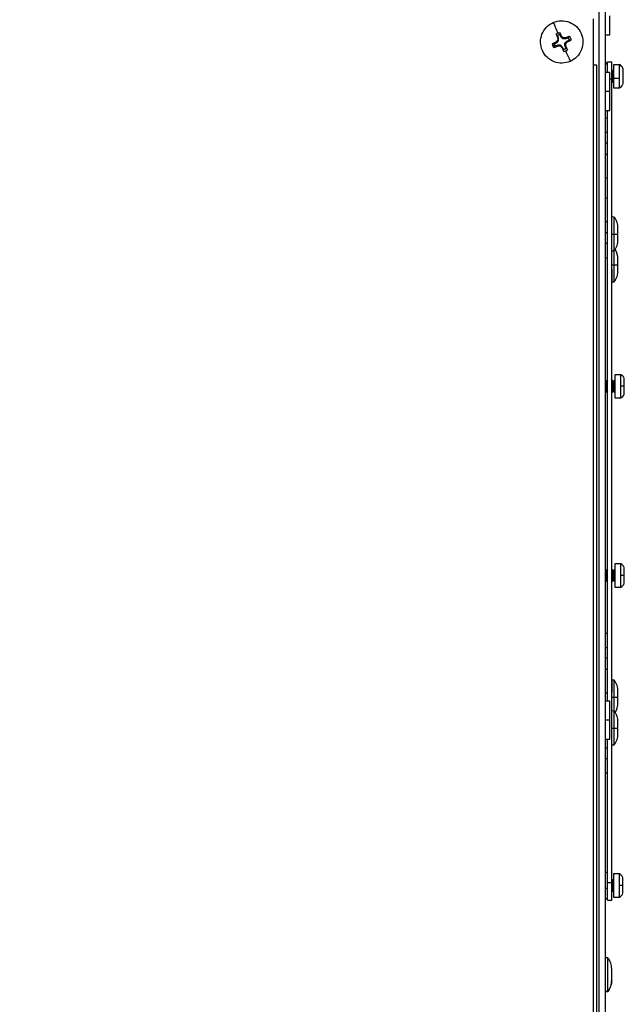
# Model space of a CAD drawing. Header units: millimetres. Extents: x 0 to 3353, y 0 to 2591.
# Tile 13 of 32: x 1357 to 1565, y 1545 to 1883. Entities that reach past the tile are written whole.
import ezdxf

# ---------------------------------------------------------------- set-up
doc = ezdxf.new("R2010")
doc.units = ezdxf.units.MM
doc.header["$LTSCALE"] = 12
doc.layers.add('DIMENSIONS', color=140, linetype='Continuous', lineweight=25)
doc.styles.add('SLDTEXTSTYLE0', font='TXT', dxfattribs={"width": 0.7})
doc.dimstyles.new('SLDDIMSTYLE2', dxfattribs={"dimtxt": 25.896094, "dimasz": 39.624, "dimexe": 0, "dimexo": 0.0625, "dimgap": 6.474023, "dimtad": 0, "dimtih": 1, "dimtoh": 1, "dimdec": 1, "dimrnd": 1e-09, "dimzin": 12, "dimdsep": 46, "dimtxsty": 'SLDTEXTSTYLE0', "dimsah": 1, "dimcen": 0.09, "dimadec": 0, "dimazin": 3, "dimtfac": 1, "dimtdec": 1, "dimtofl": 0, "dimtmove": 0, "dimatfit": 3, "dimfxl": 0, "dimfrac": 2, "dimtolj": 1, "dimtzin": 12, "dimarcsym": 0})

# ---------------------------------------------------------------- blocks, each defined once
blk = doc.blocks.new('_D_21')
at = {"layer": 'DIMENSIONS'}
for p, q in [((1149.65, 1893.09), (1149.65, 2059.05)), ((1558.43, 1911.79), (1558.43, 2059.05)), ((1149.65, 2020.95), (1268.61, 2020.95)), ((1303.7, 2020.95), (1295, 2020.95)), ((1295, 2020.95), (1295, 1979.79)), ((1402.19, 2020.95), (1410.89, 2020.95)), ((1410.89, 2020.95), (1410.89, 1979.79)), ((1558.43, 2020.95), (1437.28, 2020.95)), ((1295, 1979.79), (1303.7, 1979.79)), ((1410.89, 1979.79), (1402.19, 1979.79))]:
    blk.add_line(p, q, dxfattribs=at)
for points in [[(1149.65, 2020.95), (1189.27, 2014.85), (1189.27, 2027.05)], [(1558.43, 2020.95), (1518.8, 2027.05), (1518.8, 2014.85)]]:
    blk.add_solid(points, dxfattribs=at)
at = {"layer": 'DIMENSIONS', "char_height": 25.4, "attachment_point": 1, "style": 'SLDTEXTSTYLE0'}
for s, insert in [('408.8', (1303.7, 2059.49)), ('16.09', (1303.7, 2012.53))]:
    blk.add_mtext(s, dxfattribs=dict(at, insert=insert))

msp = doc.modelspace()

# ---------------------------------------------------------------- linework, layer by layer
for p, q in [((1556.22, 1896.51), (1556.22, 448.8)), ((1558.43, 448.8), (1558.43, 1896.55)), ((1554.23, 1883.8), (1554.23, 1867.8)), ((1541.96, 1877.99), (1541.48, 1878.51)), ((1542.32, 1877.17), (1541.96, 1877.99)), ((1542.75, 1879.07), (1542.81, 1878.36)), ((1543.17, 1877.54), (1542.81, 1878.36)), ((1543.17, 1877.54), (1543.4, 1877.7)), ((1543.85, 1876.89), (1543.17, 1877.54)), ((1545.61, 1877.27), (1544.79, 1876.91)), ((1545.61, 1877.27), (1546.13, 1877.76)), ((1558.43, 1878.3), (1559.93, 1878.3)), ((1540.16, 1875.13), (1540.87, 1875.19)), ((1540.37, 1874.46), (1541.02, 1874.75)), ((1541.24, 1874.34), (1540.72, 1873.85)), ((1540.87, 1875.19), (1541.69, 1875.55)), ((1542.07, 1874.7), (1541.24, 1874.34)), ((1541.69, 1875.55), (1541.53, 1875.77)), ((1541.69, 1875.55), (1542.34, 1876.23)), ((1542.32, 1877.17), (1542.05, 1877.11)), ((1542.34, 1876.23), (1542.06, 1876.34)), ((1543, 1874.72), (1542.07, 1874.7)), ((1542.07, 1874.7), (1542.12, 1874.43)), ((1542.34, 1876.23), (1542.32, 1877.17)), ((1543, 1874.72), (1542.9, 1874.44)), ((1543.68, 1874.07), (1543, 1874.72)), ((1543.68, 1874.07), (1543.46, 1873.91)), ((1544.04, 1873.25), (1543.68, 1874.07)), ((1543.85, 1876.89), (1543.96, 1877.17)), ((1544.79, 1876.91), (1543.85, 1876.89)), ((1544.52, 1875.38), (1545.17, 1876.06)), ((1544.54, 1874.44), (1544.52, 1875.38)), ((1544.52, 1875.38), (1544.79, 1875.27)), ((1544.54, 1874.44), (1544.8, 1874.5)), ((1544.9, 1873.62), (1544.54, 1874.44)), ((1544.79, 1876.91), (1544.73, 1877.18)), ((1545.17, 1876.06), (1545.99, 1876.42)), ((1545.17, 1876.06), (1545.32, 1875.84)), ((1546.7, 1876.48), (1545.99, 1876.42)), ((1544.1, 1872.54), (1544.04, 1873.25)), ((1544.9, 1873.62), (1545.38, 1873.1)), ((1554.23, 1867.8), (1554.23, 1421.8)), ((1555.43, 1421.8), (1555.43, 1867.8)), ((1559.18, 1868.5), (1558.43, 1868.5)), ((1559.18, 1868.16), (1558.43, 1868.16)), ((1559.18, 1869), (1560.6, 1869)), ((1563.26, 1868), (1561.16, 1868)), ((1563.26, 1867.92), (1563.26, 1867.92)), ((1559.93, 1865.3), (1558.43, 1865.3)), ((1560.71, 1865.54), (1560.62, 1865.54)), ((1560.71, 1865.54), (1560.62, 1865.54)), ((1560.97, 1865.99), (1560.71, 1865.54)), ((1560.97, 1865.99), (1560.71, 1865.54)), ((1561.16, 1865.99), (1560.97, 1865.99)), ((1561.16, 1865.99), (1560.97, 1865.99)), ((1564.46, 1866.61), (1564.46, 1861.38)), ((1560.6, 1863), (1559.93, 1863)), ((1560.6, 1587), (1560.6, 1863)), ((1560.6, 1862.42), (1560.62, 1862.45)), ((1560.71, 1863.69), (1560.62, 1863.69)), ((1560.62, 1862.45), (1560.71, 1862.45)), ((1560.62, 1862.45), (1560.71, 1862.45)), ((1560.97, 1863.6), (1560.71, 1863.69)), ((1560.71, 1862.45), (1560.97, 1862.01)), ((1561.16, 1863.6), (1560.97, 1863.6)), ((1560.97, 1862.01), (1561.16, 1862.01)), ((1560.97, 1862.01), (1561.16, 1862.01)), ((1563.26, 1863.2), (1561.16, 1863.2)), ((1559.93, 1858.8), (1558.43, 1858.8)), ((1561.16, 1860), (1563.26, 1860)), ((1558.43, 1852.3), (1559.93, 1852.3)), ((1559.18, 1649.3), (1559.18, 1852.3)), ((1558.43, 1849.68), (1559.18, 1849.68)), ((1559.18, 1844.68), (1558.43, 1844.68)), ((1558.43, 1841.18), (1559.18, 1841.18)), ((1559.18, 1837.18), (1558.43, 1837.18)), ((1558.43, 1829.18), (1559.18, 1829.18)), ((1559.18, 1822.18), (1558.43, 1822.18)), ((1558.43, 1814.18), (1559.18, 1814.18)), ((1559.18, 1810.18), (1558.43, 1810.18)), ((1558.43, 1806.68), (1559.18, 1806.68)), ((1558.43, 1801.68), (1559.18, 1801.68)), ((1558.62, 1759.49), (1558.43, 1759.15)), ((1558.72, 1759.49), (1558.62, 1759.49)), ((1558.98, 1759.04), (1558.72, 1759.49)), ((1559.07, 1759.04), (1558.98, 1759.04)), ((1559.18, 1759.24), (1559.07, 1759.04)), ((1560.72, 1759.49), (1560.6, 1759.28)), ((1560.82, 1759.49), (1560.72, 1759.49)), ((1561.08, 1759.04), (1560.82, 1759.49)), ((1561.17, 1759.04), (1561.08, 1759.04)), ((1561.42, 1759.49), (1561.17, 1759.04)), ((1561.62, 1759.49), (1561.42, 1759.49)), ((1563.72, 1761.5), (1561.62, 1761.5)), ((1558.43, 1755.85), (1558.62, 1755.51)), ((1558.62, 1755.51), (1558.72, 1755.51)), ((1558.72, 1755.51), (1558.98, 1755.95)), ((1558.98, 1755.95), (1559.07, 1755.95)), ((1559.07, 1755.95), (1559.18, 1755.76)), ((1560.6, 1755.72), (1560.72, 1755.51)), ((1560.72, 1755.51), (1560.82, 1755.51)), ((1560.82, 1755.51), (1561.08, 1755.95)), ((1561.08, 1755.95), (1561.17, 1755.95)), ((1561.17, 1755.95), (1561.42, 1755.51)), ((1561.42, 1755.51), (1561.62, 1755.51)), ((1561.62, 1753.5), (1563.72, 1753.5)), ((1563.72, 1696.5), (1561.62, 1696.5)), ((1558.62, 1694.49), (1558.43, 1694.15)), ((1558.72, 1694.49), (1558.62, 1694.49)), ((1558.98, 1694.04), (1558.72, 1694.49)), ((1559.07, 1694.04), (1558.98, 1694.04)), ((1559.18, 1694.24), (1559.07, 1694.04)), ((1560.72, 1694.49), (1560.6, 1694.28)), ((1560.82, 1694.49), (1560.72, 1694.49)), ((1561.08, 1694.04), (1560.82, 1694.49)), ((1561.17, 1694.04), (1561.08, 1694.04)), ((1561.42, 1694.49), (1561.17, 1694.04)), ((1561.62, 1694.49), (1561.42, 1694.49)), ((1558.43, 1690.85), (1558.62, 1690.51)), ((1558.62, 1690.51), (1558.72, 1690.51)), ((1558.72, 1690.51), (1558.98, 1690.95)), ((1558.98, 1690.95), (1559.07, 1690.95)), ((1559.07, 1690.95), (1559.18, 1690.76)), ((1560.6, 1690.72), (1560.72, 1690.51)), ((1560.72, 1690.51), (1560.82, 1690.51)), ((1560.82, 1690.51), (1561.08, 1690.95)), ((1561.08, 1690.95), (1561.17, 1690.95)), ((1561.17, 1690.95), (1561.42, 1690.51)), ((1561.42, 1690.51), (1561.62, 1690.51)), ((1561.62, 1688.5), (1563.72, 1688.5)), ((1558.43, 1672.68), (1559.18, 1672.68)), ((1559.18, 1667.68), (1558.43, 1667.68)), ((1558.43, 1664.18), (1559.18, 1664.18)), ((1559.18, 1660.18), (1558.43, 1660.18)), ((1558.43, 1652.18), (1559.18, 1652.18)), ((1559.93, 1649.3), (1558.43, 1649.3)), ((1559.93, 1642.8), (1558.43, 1642.8)), ((1558.43, 1636.3), (1559.93, 1636.3)), ((1559.18, 1587), (1559.18, 1636.3)), ((1559.18, 1633.18), (1558.43, 1633.18)), ((1558.43, 1629.68), (1559.18, 1629.68)), ((1558.43, 1624.68), (1559.18, 1624.68)), ((1559.18, 1590.5), (1558.43, 1590.5)), ((1563.26, 1590), (1561.16, 1590)), ((1559.18, 1587), (1560.6, 1587)), ((1560.62, 1587.54), (1560.6, 1587.58)), ((1560.71, 1587.54), (1560.62, 1587.54)), ((1560.97, 1587.99), (1560.71, 1587.54)), ((1561.16, 1587.99), (1560.97, 1587.99)), ((1559.18, 1584.99), (1558.43, 1584.99)), ((1560.62, 1584.45), (1560.71, 1584.45)), ((1560.71, 1584.45), (1560.97, 1584.01)), ((1560.97, 1584.01), (1561.16, 1584.01)), ((1558.43, 1581.5), (1559.18, 1581.5)), ((1559.18, 1581), (1560.6, 1581)), ((1561.16, 1582), (1563.26, 1582)), ((1559.27, 1549.69), (1559.27, 1549.64))]:
    msp.add_line(p, q)
for centre, radius, start, end in [((1562.38, 1866), 2.19, 17.7595, 66.215), ((1562.38, 1862), 2.19, 293.785, 342.2405), ((1561.02, 1813.03), 2.66, 80.9153, 99.0847), ((1556.4, 1811.79), 6.35, 0, 37.4717), ((1556.4, 1807.91), 6.35, 322.5283, 0), ((1561.02, 1806.68), 2.66, 260.9153, 279.0847), ((1556.4, 1801.18), 6.35, 0, 31.9982), ((1556.4, 1797.31), 6.35, 322.5283, 0), ((1561.02, 1796.07), 2.66, 260.9153, 279.0847), ((1562.83, 1759.5), 2.19, 17.7595, 66.215), ((1562.83, 1755.5), 2.19, 293.785, 342.2405), ((1562.83, 1694.5), 2.19, 17.7595, 66.215), ((1562.83, 1690.5), 2.19, 293.785, 342.2405), ((1561.02, 1653.93), 2.66, 80.9153, 99.0846), ((1556.4, 1652.69), 6.35, 0, 37.4717), ((1556.4, 1648.81), 6.35, 328.0018, 0), ((1561.02, 1643.32), 2.66, 80.9153, 99.0847), ((1556.4, 1642.08), 6.35, 0, 37.4717), ((1556.4, 1638.21), 6.35, 322.5283, 0), ((1561.02, 1636.97), 2.66, 260.9153, 279.0847), ((1562.38, 1588), 2.19, 17.7595, 66.215), ((1562.38, 1584), 2.19, 293.785, 342.2405), ((1558.85, 1558.56), 2.66, 80.9153, 99.0847), ((1554.23, 1557.33), 6.35, 0, 37.4717), ((1554.23, 1553.45), 6.35, 322.5283, 0), ((1558.85, 1552.21), 2.66, 260.9153, 279.0847)]:
    msp.add_arc(centre, radius, start, end)
for points, knots in [([(1559.93, 1878.3), (1559.93, 1878.3), (1559.93, 1878.47), (1559.93, 1879.13), (1559.93, 1879.61), (1559.93, 1880.81), (1559.93, 1881.53), (1559.93, 1883.1), (1559.93, 1883.95), (1559.93, 1884.8)], [0, 0, 0, 0, 0.25, 0.25, 0.5, 0.5, 0.75, 0.75, 1, 1, 1, 1]), ([(1546.35, 1869.14), (1545.48, 1868.76), (1544.54, 1868.55), (1542.63, 1868.51), (1541.68, 1868.68), (1539.9, 1869.37), (1539.08, 1869.89), (1537.71, 1871.21), (1537.15, 1872.01), (1536.38, 1873.75), (1536.17, 1874.7), (1536.13, 1876.6), (1536.3, 1877.56), (1536.99, 1879.33), (1537.52, 1880.15), (1538.83, 1881.53), (1539.63, 1882.08), (1540.5, 1882.46)], [0, 0, 0, 0, 0.125, 0.125, 0.25, 0.25, 0.375, 0.375, 0.5, 0.5, 0.625, 0.625, 0.75, 0.75, 0.875, 0.875, 1, 1, 1, 1]), ([(1540.5, 1882.46), (1541.37, 1882.85), (1542.32, 1883.06), (1544.22, 1883.1), (1545.18, 1882.93), (1546.95, 1882.24), (1547.77, 1881.72), (1549.15, 1880.4), (1549.7, 1879.6), (1550.47, 1877.86), (1550.68, 1876.91), (1550.72, 1875.01), (1550.55, 1874.05), (1549.86, 1872.28), (1549.34, 1871.46), (1548.02, 1870.08), (1547.23, 1869.53), (1546.35, 1869.14)], [0, 0, 0, 0, 0.125, 0.125, 0.25, 0.25, 0.375, 0.375, 0.5, 0.5, 0.625, 0.625, 0.75, 0.75, 0.875, 0.875, 1, 1, 1, 1]), ([(1540.5, 1882.46), (1540.7, 1882), (1540.95, 1881.45), (1541.48, 1880.23), (1541.78, 1879.56), (1542.09, 1878.86)], [0, 0, 0, 0, 0.5, 0.5, 1, 1, 1, 1]), ([(1541.48, 1878.51), (1541.51, 1878.42), (1541.59, 1878.24), (1541.7, 1877.96), (1541.82, 1877.68), (1541.93, 1877.39), (1542.01, 1877.2), (1542.05, 1877.11)], [0, 0, 0, 0, 0.2002236, 0.4001119, 0.5998881, 0.7997764, 1, 1, 1, 1]), ([(1542.81, 1878.36), (1542.76, 1878.35), (1542.66, 1878.32), (1542.51, 1878.27), (1542.37, 1878.22), (1542.23, 1878.15), (1542.09, 1878.07), (1542, 1878.02), (1541.96, 1877.99)], [0, 0, 0, 0, 0.167657, 0.334127, 0.5, 0.665873, 0.832343, 1, 1, 1, 1]), ([(1543.4, 1877.7), (1543.35, 1877.79), (1543.27, 1877.98), (1543.14, 1878.26), (1543.01, 1878.53), (1542.88, 1878.8), (1542.8, 1878.98), (1542.75, 1879.07)], [0, 0, 0, 0, 0.200224, 0.400112, 0.599888, 0.799776, 1, 1, 1, 1]), ([(1546.13, 1877.76), (1546.04, 1877.72), (1545.86, 1877.64), (1545.58, 1877.53), (1545.3, 1877.42), (1545.02, 1877.3), (1544.83, 1877.22), (1544.73, 1877.18)], [0, 0, 0, 0, 0.2002236, 0.4001119, 0.5998882, 0.7997764, 1, 1, 1, 1]), ([(1545.99, 1876.42), (1545.97, 1876.47), (1545.95, 1876.57), (1545.9, 1876.72), (1545.84, 1876.86), (1545.77, 1877.01), (1545.7, 1877.14), (1545.64, 1877.23), (1545.61, 1877.27)], [0, 0, 0, 0, 0.167657, 0.334127, 0.5, 0.665873, 0.832343, 1, 1, 1, 1]), ([(1541.53, 1875.77), (1541.44, 1875.73), (1541.25, 1875.64), (1540.98, 1875.51), (1540.7, 1875.39), (1540.43, 1875.26), (1540.25, 1875.17), (1540.16, 1875.13)], [0, 0, 0, 0, 0.200224, 0.400112, 0.599888, 0.799776, 1, 1, 1, 1]), ([(1540.72, 1873.85), (1540.81, 1873.89), (1541, 1873.96), (1541.27, 1874.08), (1541.56, 1874.19), (1541.84, 1874.31), (1542.03, 1874.39), (1542.12, 1874.43)], [0, 0, 0, 0, 0.200224, 0.400112, 0.599888, 0.799776, 1, 1, 1, 1]), ([(1540.87, 1875.19), (1540.88, 1875.14), (1540.91, 1875.04), (1540.96, 1874.89), (1541, 1874.79), (1541.02, 1874.75)], [0, 0, 0, 0, 0.33353, 0.66647, 1, 1, 1, 1]), ([(1541.02, 1874.75), (1541.04, 1874.7), (1541.08, 1874.6), (1541.16, 1874.47), (1541.22, 1874.38), (1541.24, 1874.34)], [0, 0, 0, 0, 0.33353, 0.66647, 1, 1, 1, 1]), ([(1543.46, 1873.91), (1543.5, 1873.82), (1543.59, 1873.63), (1543.72, 1873.35), (1543.85, 1873.08), (1543.98, 1872.81), (1544.06, 1872.63), (1544.1, 1872.54)], [0, 0, 0, 0, 0.200224, 0.400112, 0.599888, 0.799776, 1, 1, 1, 1]), ([(1545.38, 1873.1), (1545.34, 1873.19), (1545.27, 1873.37), (1545.15, 1873.65), (1545.04, 1873.93), (1544.92, 1874.22), (1544.84, 1874.41), (1544.8, 1874.5)], [0, 0, 0, 0, 0.200224, 0.400112, 0.599888, 0.799776, 1, 1, 1, 1]), ([(1545.32, 1875.84), (1545.42, 1875.88), (1545.6, 1875.97), (1545.88, 1876.09), (1546.16, 1876.22), (1546.43, 1876.35), (1546.61, 1876.44), (1546.7, 1876.48)], [0, 0, 0, 0, 0.200224, 0.400112, 0.599888, 0.799776, 1, 1, 1, 1]), ([(1544.04, 1873.25), (1544.09, 1873.26), (1544.19, 1873.28), (1544.34, 1873.33), (1544.49, 1873.39), (1544.63, 1873.46), (1544.77, 1873.54), (1544.85, 1873.59), (1544.9, 1873.62)], [0, 0, 0, 0, 0.167657, 0.334127, 0.5, 0.665873, 0.832343, 1, 1, 1, 1]), ([(1544.77, 1872.75), (1545.08, 1872.05), (1545.37, 1871.38), (1545.91, 1870.16), (1546.15, 1869.61), (1546.35, 1869.14)], [0, 0, 0, 0, 0.5, 0.5, 1, 1, 1, 1]), ([(1555.43, 1867.8), (1555.43, 1867.8), (1555.4, 1867.8), (1555.28, 1867.8), (1555.19, 1867.8), (1554.97, 1867.8), (1554.84, 1867.8), (1554.55, 1867.8), (1554.39, 1867.8), (1554.23, 1867.8)], [0, 0, 0, 0, 0.25, 0.25, 0.5, 0.5, 0.75, 0.75, 1, 1, 1, 1]), ([(1559.18, 1865.3), (1559.18, 1865.99), (1559.18, 1867.36), (1559.18, 1868.72), (1559.18, 1868.91), (1559.18, 1869)], [0, 0, 0, 0, 0.3321059, 0.6660529, 1, 1, 1, 1]), ([(1560.6, 1863), (1560.6, 1863.78), (1560.6, 1864.57), (1560.6, 1866.02), (1560.6, 1866.69), (1560.6, 1867.8), (1560.6, 1868.24), (1560.6, 1868.84), (1560.6, 1869), (1560.6, 1869)], [0, 0, 0, 0, 0.25, 0.25, 0.5, 0.5, 0.75, 0.75, 1, 1, 1, 1]), ([(1561.16, 1867.92), (1561.16, 1867.94), (1561.16, 1867.98), (1561.16, 1867.38), (1561.16, 1866.27), (1561.16, 1864.78), (1561.16, 1863.73), (1561.16, 1863.2)], [0, 0, 0, 0, 0.112877, 0.334658, 0.556438, 0.778219, 1, 1, 1, 1]), ([(1563.26, 1863.2), (1563.26, 1863.72), (1563.26, 1864.25), (1563.26, 1865.28), (1563.26, 1865.77), (1563.26, 1866.64), (1563.26, 1867.02), (1563.26, 1867.61), (1563.26, 1867.81), (1563.26, 1867.92)], [0, 0, 0, 0, 0.25, 0.25, 0.5, 0.5, 0.75, 0.75, 1, 1, 1, 1]), ([(1563.26, 1867.92), (1563.54, 1867.8), (1563.8, 1867.62), (1564.21, 1867.17), (1564.36, 1866.9), (1564.46, 1866.61)], [0, 0, 0, 0, 0.5, 0.5, 1, 1, 1, 1]), ([(1559.93, 1858.8), (1559.93, 1859.66), (1559.93, 1860.51), (1559.93, 1862.08), (1559.93, 1862.8), (1559.93, 1864), (1559.93, 1864.48), (1559.93, 1865.14), (1559.93, 1865.3), (1559.93, 1865.3)], [0, 0, 0, 0, 0.25, 0.25, 0.5, 0.5, 0.75, 0.75, 1, 1, 1, 1]), ([(1560.62, 1865.51), (1560.62, 1865.52), (1560.62, 1865.54), (1560.62, 1865.31), (1560.62, 1864.88), (1560.62, 1864.3), (1560.62, 1863.89), (1560.62, 1863.69)], [0, 0, 0, 0, 0.112877, 0.334658, 0.556438, 0.778219, 1, 1, 1, 1]), ([(1560.71, 1865.51), (1560.71, 1865.52), (1560.71, 1865.54), (1560.71, 1865.31), (1560.71, 1864.88), (1560.71, 1864.3), (1560.71, 1863.89), (1560.71, 1863.69)], [0, 0, 0, 0, 0.112877, 0.334658, 0.556438, 0.778219, 1, 1, 1, 1]), ([(1560.97, 1865.95), (1560.97, 1865.96), (1560.97, 1865.98), (1560.97, 1865.68), (1560.97, 1865.13), (1560.97, 1864.39), (1560.97, 1863.86), (1560.97, 1863.6)], [0, 0, 0, 0, 0.112877, 0.334658, 0.556438, 0.778219, 1, 1, 1, 1]), ([(1560.62, 1863.69), (1560.62, 1863.5), (1560.62, 1863.11), (1560.62, 1862.68), (1560.62, 1862.46), (1560.62, 1862.48), (1560.62, 1862.48)], [0, 0, 0, 0, 0.286447, 0.572895, 0.859342, 1, 1, 1, 1]), ([(1560.71, 1863.69), (1560.71, 1863.5), (1560.71, 1863.11), (1560.71, 1862.68), (1560.71, 1862.46), (1560.71, 1862.48), (1560.71, 1862.48)], [0, 0, 0, 0, 0.286447, 0.572895, 0.859342, 1, 1, 1, 1]), ([(1560.97, 1863.6), (1560.97, 1863.35), (1560.97, 1862.85), (1560.97, 1862.3), (1560.97, 1862.01), (1560.97, 1862.04), (1560.97, 1862.04)], [0, 0, 0, 0, 0.286447, 0.572895, 0.859342, 1, 1, 1, 1]), ([(1561.16, 1863.2), (1561.16, 1862.7), (1561.16, 1861.7), (1561.16, 1860.6), (1561.16, 1860.01), (1561.16, 1860.06), (1561.16, 1860.07)], [0, 0, 0, 0, 0.286447, 0.572895, 0.859342, 1, 1, 1, 1]), ([(1563.26, 1860.07), (1563.26, 1860.06), (1563.26, 1860.01), (1563.26, 1860.6), (1563.26, 1861.7), (1563.26, 1862.7), (1563.26, 1863.2)], [0, 0, 0, 0, 0.140658, 0.427105, 0.713553, 1, 1, 1, 1]), ([(1559.93, 1852.3), (1559.93, 1852.3), (1559.93, 1852.47), (1559.93, 1853.13), (1559.93, 1853.61), (1559.93, 1854.81), (1559.93, 1855.53), (1559.93, 1857.1), (1559.93, 1857.95), (1559.93, 1858.8)], [0, 0, 0, 0, 0.25, 0.25, 0.5, 0.5, 0.75, 0.75, 1, 1, 1, 1]), ([(1561.44, 1809.82), (1561.44, 1810.58), (1561.44, 1812.1), (1561.44, 1814.06), (1561.44, 1815.27), (1561.44, 1815.8), (1561.44, 1815.65), (1561.44, 1815.65)], [0, 0, 0, 0, 0.2492, 0.498401, 0.747601, 0.996802, 1, 1, 1, 1]), ([(1561.44, 1809.82), (1561.85, 1809.82), (1562.18, 1809.83), (1562.63, 1809.83), (1562.74, 1809.84), (1562.75, 1809.84)], [0, 0, 0, 0, 0.5, 0.5, 1, 1, 1, 1]), ([(1561.44, 1804.05), (1561.44, 1804.14), (1561.44, 1804.3), (1561.44, 1805.63), (1561.44, 1807.54), (1561.44, 1809.06), (1561.44, 1809.82)], [0, 0, 0, 0, 0.247586, 0.498391, 0.749195, 1, 1, 1, 1]), ([(1562.75, 1809.84), (1562.75, 1810.1), (1562.75, 1810.62), (1562.75, 1811.3), (1562.75, 1811.72), (1562.75, 1811.9), (1562.75, 1811.85), (1562.75, 1811.85)], [0, 0, 0, 0, 0.249134, 0.498268, 0.747403, 0.996537, 1, 1, 1, 1]), ([(1562.75, 1807.85), (1562.75, 1807.88), (1562.75, 1807.94), (1562.75, 1808.4), (1562.75, 1809.05), (1562.75, 1809.58), (1562.75, 1809.84)], [0, 0, 0, 0, 0.247417, 0.498278, 0.749139, 1, 1, 1, 1]), ([(1561.44, 1799.21), (1561.44, 1799.97), (1561.44, 1801.47), (1561.44, 1803.24), (1561.44, 1803.86), (1561.44, 1804.09)], [0, 0, 0, 0, 0.384392, 0.768783, 1, 1, 1, 1]), ([(1562.75, 1799.23), (1562.75, 1799.5), (1562.75, 1800.02), (1562.75, 1800.69), (1562.75, 1801.11), (1562.75, 1801.29), (1562.75, 1801.24), (1562.75, 1801.24)], [0, 0, 0, 0, 0.249134, 0.498268, 0.747403, 0.996537, 1, 1, 1, 1]), ([(1560.6, 1797.71), (1560.6, 1797.23), (1560.6, 1796.76), (1560.6, 1795.9), (1560.6, 1795.5), (1560.6, 1794.79), (1560.6, 1794.48), (1560.6, 1793.98), (1560.6, 1793.78), (1560.6, 1793.65)], [0, 0, 0, 0, 0.25, 0.25, 0.5, 0.5, 0.75, 0.75, 1, 1, 1, 1]), ([(1561.44, 1799.21), (1561.85, 1799.22), (1562.18, 1799.22), (1562.63, 1799.23), (1562.74, 1799.23), (1562.75, 1799.23)], [0, 0, 0, 0, 0.5, 0.5, 1, 1, 1, 1]), ([(1561.44, 1793.45), (1561.44, 1793.53), (1561.44, 1793.7), (1561.44, 1795.02), (1561.44, 1796.94), (1561.44, 1798.45), (1561.44, 1799.21)], [0, 0, 0, 0, 0.247586, 0.498391, 0.749195, 1, 1, 1, 1]), ([(1562.75, 1797.25), (1562.75, 1797.27), (1562.75, 1797.33), (1562.75, 1797.79), (1562.75, 1798.45), (1562.75, 1798.97), (1562.75, 1799.23)], [0, 0, 0, 0, 0.247417, 0.498278, 0.749139, 1, 1, 1, 1]), ([(1558.62, 1759.49), (1558.62, 1759.49), (1558.62, 1759.44), (1558.62, 1759.24), (1558.62, 1759.09), (1558.62, 1758.72), (1558.62, 1758.5), (1558.62, 1758.02), (1558.62, 1757.76), (1558.62, 1757.24), (1558.62, 1756.98), (1558.62, 1756.49), (1558.62, 1756.27), (1558.62, 1755.9), (1558.62, 1755.76), (1558.62, 1755.56), (1558.62, 1755.51), (1558.62, 1755.51)], [0, 0, 0, 0, 0.125, 0.125, 0.25, 0.25, 0.375, 0.375, 0.5, 0.5, 0.625, 0.625, 0.75, 0.75, 0.875, 0.875, 1, 1, 1, 1]), ([(1558.72, 1759.49), (1558.72, 1759.49), (1558.72, 1759.44), (1558.72, 1759.24), (1558.72, 1759.09), (1558.72, 1758.72), (1558.72, 1758.5), (1558.72, 1758.02), (1558.72, 1757.76), (1558.72, 1757.24), (1558.72, 1756.98), (1558.72, 1756.49), (1558.72, 1756.27), (1558.72, 1755.9), (1558.72, 1755.76), (1558.72, 1755.56), (1558.72, 1755.51), (1558.72, 1755.51)], [0, 0, 0, 0, 0.125, 0.125, 0.25, 0.25, 0.375, 0.375, 0.5, 0.5, 0.625, 0.625, 0.75, 0.75, 0.875, 0.875, 1, 1, 1, 1]), ([(1558.98, 1759.04), (1558.98, 1759.04), (1558.98, 1759), (1558.98, 1758.85), (1558.98, 1758.73), (1558.98, 1758.45), (1558.98, 1758.28), (1558.98, 1757.9), (1558.98, 1757.7), (1558.98, 1757.3), (1558.98, 1757.09), (1558.98, 1756.72), (1558.98, 1756.55), (1558.98, 1756.26), (1558.98, 1756.15), (1558.98, 1755.99), (1558.98, 1755.95), (1558.98, 1755.95)], [0, 0, 0, 0, 0.125, 0.125, 0.25, 0.25, 0.375, 0.375, 0.5, 0.5, 0.625, 0.625, 0.75, 0.75, 0.875, 0.875, 1, 1, 1, 1]), ([(1559.07, 1759.04), (1559.07, 1759.04), (1559.07, 1759), (1559.07, 1758.85), (1559.07, 1758.73), (1559.07, 1758.45), (1559.07, 1758.28), (1559.07, 1757.9), (1559.07, 1757.7), (1559.07, 1757.3), (1559.07, 1757.09), (1559.07, 1756.72), (1559.07, 1756.55), (1559.07, 1756.26), (1559.07, 1756.15), (1559.07, 1755.99), (1559.07, 1755.95), (1559.07, 1755.95)], [0, 0, 0, 0, 0.125, 0.125, 0.25, 0.25, 0.375, 0.375, 0.5, 0.5, 0.625, 0.625, 0.75, 0.75, 0.875, 0.875, 1, 1, 1, 1]), ([(1560.72, 1759.49), (1560.72, 1759.49), (1560.72, 1759.44), (1560.72, 1759.24), (1560.72, 1759.09), (1560.72, 1758.72), (1560.72, 1758.5), (1560.72, 1758.02), (1560.72, 1757.76), (1560.72, 1757.24), (1560.72, 1756.98), (1560.72, 1756.49), (1560.72, 1756.27), (1560.72, 1755.9), (1560.72, 1755.76), (1560.72, 1755.56), (1560.72, 1755.51), (1560.72, 1755.51)], [0, 0, 0, 0, 0.125, 0.125, 0.25, 0.25, 0.375, 0.375, 0.5, 0.5, 0.625, 0.625, 0.75, 0.75, 0.875, 0.875, 1, 1, 1, 1]), ([(1560.82, 1759.49), (1560.82, 1759.49), (1560.82, 1759.44), (1560.82, 1759.24), (1560.82, 1759.09), (1560.82, 1758.72), (1560.82, 1758.5), (1560.82, 1758.02), (1560.82, 1757.76), (1560.82, 1757.24), (1560.82, 1756.98), (1560.82, 1756.49), (1560.82, 1756.27), (1560.82, 1755.9), (1560.82, 1755.76), (1560.82, 1755.56), (1560.82, 1755.51), (1560.82, 1755.51)], [0, 0, 0, 0, 0.125, 0.125, 0.25, 0.25, 0.375, 0.375, 0.5, 0.5, 0.625, 0.625, 0.75, 0.75, 0.875, 0.875, 1, 1, 1, 1]), ([(1561.08, 1759.04), (1561.08, 1759.04), (1561.08, 1759), (1561.08, 1758.85), (1561.08, 1758.73), (1561.08, 1758.45), (1561.08, 1758.28), (1561.08, 1757.9), (1561.08, 1757.7), (1561.08, 1757.3), (1561.08, 1757.09), (1561.08, 1756.72), (1561.08, 1756.55), (1561.08, 1756.26), (1561.08, 1756.15), (1561.08, 1755.99), (1561.08, 1755.95), (1561.08, 1755.95)], [0, 0, 0, 0, 0.125, 0.125, 0.25, 0.25, 0.375, 0.375, 0.5, 0.5, 0.625, 0.625, 0.75, 0.75, 0.875, 0.875, 1, 1, 1, 1]), ([(1561.17, 1759.04), (1561.17, 1759.04), (1561.17, 1759), (1561.17, 1758.85), (1561.17, 1758.73), (1561.17, 1758.45), (1561.17, 1758.28), (1561.17, 1757.9), (1561.17, 1757.7), (1561.17, 1757.3), (1561.17, 1757.09), (1561.17, 1756.72), (1561.17, 1756.55), (1561.17, 1756.26), (1561.17, 1756.15), (1561.17, 1755.99), (1561.17, 1755.95), (1561.17, 1755.95)], [0, 0, 0, 0, 0.125, 0.125, 0.25, 0.25, 0.375, 0.375, 0.5, 0.5, 0.625, 0.625, 0.75, 0.75, 0.875, 0.875, 1, 1, 1, 1]), ([(1561.42, 1759.49), (1561.42, 1759.49), (1561.42, 1759.44), (1561.42, 1759.24), (1561.42, 1759.09), (1561.42, 1758.72), (1561.42, 1758.5), (1561.42, 1758.02), (1561.42, 1757.76), (1561.42, 1757.24), (1561.42, 1756.98), (1561.42, 1756.49), (1561.42, 1756.27), (1561.42, 1755.9), (1561.42, 1755.76), (1561.42, 1755.56), (1561.42, 1755.51), (1561.42, 1755.51)], [0, 0, 0, 0, 0.125, 0.125, 0.25, 0.25, 0.375, 0.375, 0.5, 0.5, 0.625, 0.625, 0.75, 0.75, 0.875, 0.875, 1, 1, 1, 1]), ([(1561.62, 1761.5), (1561.62, 1761.5), (1561.62, 1761.39), (1561.62, 1760.99), (1561.62, 1760.7), (1561.62, 1759.96), (1561.62, 1759.51), (1561.62, 1758.54), (1561.62, 1758.02), (1561.62, 1756.97), (1561.62, 1756.45), (1561.62, 1755.48), (1561.62, 1755.04), (1561.62, 1754.3), (1561.62, 1754), (1561.62, 1753.6), (1561.62, 1753.5), (1561.62, 1753.5)], [0, 0, 0, 0, 0.125, 0.125, 0.25, 0.25, 0.375, 0.375, 0.5, 0.5, 0.625, 0.625, 0.75, 0.75, 0.875, 0.875, 1, 1, 1, 1]), ([(1563.72, 1757.5), (1563.72, 1758.02), (1563.72, 1758.54), (1563.72, 1759.51), (1563.72, 1759.96), (1563.72, 1760.7), (1563.72, 1760.99), (1563.72, 1761.39), (1563.72, 1761.5), (1563.72, 1761.5)], [0, 0, 0, 0, 0.25, 0.25, 0.5, 0.5, 0.75, 0.75, 1, 1, 1, 1]), ([(1564.92, 1757.5), (1564.92, 1757.85), (1564.92, 1758.2), (1564.92, 1758.84), (1564.92, 1759.14), (1564.92, 1759.63), (1564.92, 1759.83), (1564.92, 1760.1), (1564.92, 1760.16), (1564.92, 1760.16)], [0, 0, 0, 0, 0.25, 0.25, 0.5, 0.5, 0.75, 0.75, 1, 1, 1, 1]), ([(1564.92, 1757.5), (1564.92, 1757.85), (1564.92, 1758.2), (1564.92, 1758.84), (1564.92, 1759.14), (1564.92, 1759.63), (1564.92, 1759.83), (1564.92, 1760.1), (1564.92, 1760.16), (1564.92, 1760.16)], [0, 0, 0, 0, 0.25, 0.25, 0.5, 0.5, 0.75, 0.75, 1, 1, 1, 1]), ([(1564.92, 1757.5), (1564.82, 1757.5), (1564.67, 1757.5), (1564.25, 1757.5), (1564, 1757.5), (1563.72, 1757.5)], [0, 0, 0, 0, 0.5, 0.5, 1, 1, 1, 1]), ([(1563.72, 1753.5), (1563.72, 1753.5), (1563.72, 1753.6), (1563.72, 1754), (1563.72, 1754.3), (1563.72, 1755.04), (1563.72, 1755.48), (1563.72, 1756.45), (1563.72, 1756.97), (1563.72, 1757.5)], [0, 0, 0, 0, 0.25, 0.25, 0.5, 0.5, 0.75, 0.75, 1, 1, 1, 1]), ([(1564.92, 1754.83), (1564.92, 1754.83), (1564.92, 1754.9), (1564.92, 1755.17), (1564.92, 1755.37), (1564.92, 1755.86), (1564.92, 1756.15), (1564.92, 1756.8), (1564.92, 1757.15), (1564.92, 1757.5)], [0, 0, 0, 0, 0.25, 0.25, 0.5, 0.5, 0.75, 0.75, 1, 1, 1, 1]), ([(1561.62, 1696.5), (1561.62, 1696.5), (1561.62, 1696.39), (1561.62, 1695.99), (1561.62, 1695.7), (1561.62, 1694.96), (1561.62, 1694.51), (1561.62, 1693.54), (1561.62, 1693.02), (1561.62, 1691.97), (1561.62, 1691.45), (1561.62, 1690.48), (1561.62, 1690.04), (1561.62, 1689.3), (1561.62, 1689), (1561.62, 1688.6), (1561.62, 1688.5), (1561.62, 1688.5)], [0, 0, 0, 0, 0.125, 0.125, 0.25, 0.25, 0.375, 0.375, 0.5, 0.5, 0.625, 0.625, 0.75, 0.75, 0.875, 0.875, 1, 1, 1, 1]), ([(1563.72, 1692.5), (1563.72, 1693.02), (1563.72, 1693.54), (1563.72, 1694.51), (1563.72, 1694.96), (1563.72, 1695.7), (1563.72, 1695.99), (1563.72, 1696.39), (1563.72, 1696.5), (1563.72, 1696.5)], [0, 0, 0, 0, 0.25, 0.25, 0.5, 0.5, 0.75, 0.75, 1, 1, 1, 1]), ([(1564.92, 1692.5), (1564.92, 1692.85), (1564.92, 1693.2), (1564.92, 1693.84), (1564.92, 1694.14), (1564.92, 1694.63), (1564.92, 1694.83), (1564.92, 1695.1), (1564.92, 1695.16), (1564.92, 1695.16)], [0, 0, 0, 0, 0.25, 0.25, 0.5, 0.5, 0.75, 0.75, 1, 1, 1, 1]), ([(1564.92, 1692.5), (1564.92, 1692.85), (1564.92, 1693.2), (1564.92, 1693.84), (1564.92, 1694.14), (1564.92, 1694.63), (1564.92, 1694.83), (1564.92, 1695.1), (1564.92, 1695.16), (1564.92, 1695.16)], [0, 0, 0, 0, 0.25, 0.25, 0.5, 0.5, 0.75, 0.75, 1, 1, 1, 1]), ([(1558.62, 1694.49), (1558.62, 1694.49), (1558.62, 1694.44), (1558.62, 1694.24), (1558.62, 1694.09), (1558.62, 1693.72), (1558.62, 1693.5), (1558.62, 1693.02), (1558.62, 1692.76), (1558.62, 1692.24), (1558.62, 1691.98), (1558.62, 1691.49), (1558.62, 1691.27), (1558.62, 1690.9), (1558.62, 1690.76), (1558.62, 1690.56), (1558.62, 1690.51), (1558.62, 1690.51)], [0, 0, 0, 0, 0.125, 0.125, 0.25, 0.25, 0.375, 0.375, 0.5, 0.5, 0.625, 0.625, 0.75, 0.75, 0.875, 0.875, 1, 1, 1, 1]), ([(1558.72, 1694.49), (1558.72, 1694.49), (1558.72, 1694.44), (1558.72, 1694.24), (1558.72, 1694.09), (1558.72, 1693.72), (1558.72, 1693.5), (1558.72, 1693.02), (1558.72, 1692.76), (1558.72, 1692.24), (1558.72, 1691.98), (1558.72, 1691.49), (1558.72, 1691.27), (1558.72, 1690.9), (1558.72, 1690.76), (1558.72, 1690.56), (1558.72, 1690.51), (1558.72, 1690.51)], [0, 0, 0, 0, 0.125, 0.125, 0.25, 0.25, 0.375, 0.375, 0.5, 0.5, 0.625, 0.625, 0.75, 0.75, 0.875, 0.875, 1, 1, 1, 1]), ([(1558.98, 1694.04), (1558.98, 1694.04), (1558.98, 1694), (1558.98, 1693.85), (1558.98, 1693.73), (1558.98, 1693.45), (1558.98, 1693.28), (1558.98, 1692.9), (1558.98, 1692.7), (1558.98, 1692.3), (1558.98, 1692.09), (1558.98, 1691.72), (1558.98, 1691.55), (1558.98, 1691.26), (1558.98, 1691.15), (1558.98, 1690.99), (1558.98, 1690.95), (1558.98, 1690.95)], [0, 0, 0, 0, 0.125, 0.125, 0.25, 0.25, 0.375, 0.375, 0.5, 0.5, 0.625, 0.625, 0.75, 0.75, 0.875, 0.875, 1, 1, 1, 1]), ([(1559.07, 1694.04), (1559.07, 1694.04), (1559.07, 1694), (1559.07, 1693.85), (1559.07, 1693.73), (1559.07, 1693.45), (1559.07, 1693.28), (1559.07, 1692.9), (1559.07, 1692.7), (1559.07, 1692.3), (1559.07, 1692.09), (1559.07, 1691.72), (1559.07, 1691.55), (1559.07, 1691.26), (1559.07, 1691.15), (1559.07, 1690.99), (1559.07, 1690.95), (1559.07, 1690.95)], [0, 0, 0, 0, 0.125, 0.125, 0.25, 0.25, 0.375, 0.375, 0.5, 0.5, 0.625, 0.625, 0.75, 0.75, 0.875, 0.875, 1, 1, 1, 1]), ([(1560.72, 1694.49), (1560.72, 1694.49), (1560.72, 1694.44), (1560.72, 1694.24), (1560.72, 1694.09), (1560.72, 1693.72), (1560.72, 1693.5), (1560.72, 1693.02), (1560.72, 1692.76), (1560.72, 1692.24), (1560.72, 1691.98), (1560.72, 1691.49), (1560.72, 1691.27), (1560.72, 1690.9), (1560.72, 1690.76), (1560.72, 1690.56), (1560.72, 1690.51), (1560.72, 1690.51)], [0, 0, 0, 0, 0.125, 0.125, 0.25, 0.25, 0.375, 0.375, 0.5, 0.5, 0.625, 0.625, 0.75, 0.75, 0.875, 0.875, 1, 1, 1, 1]), ([(1560.82, 1694.49), (1560.82, 1694.49), (1560.82, 1694.44), (1560.82, 1694.24), (1560.82, 1694.09), (1560.82, 1693.72), (1560.82, 1693.5), (1560.82, 1693.02), (1560.82, 1692.76), (1560.82, 1692.24), (1560.82, 1691.98), (1560.82, 1691.49), (1560.82, 1691.27), (1560.82, 1690.9), (1560.82, 1690.76), (1560.82, 1690.56), (1560.82, 1690.51), (1560.82, 1690.51)], [0, 0, 0, 0, 0.125, 0.125, 0.25, 0.25, 0.375, 0.375, 0.5, 0.5, 0.625, 0.625, 0.75, 0.75, 0.875, 0.875, 1, 1, 1, 1]), ([(1561.08, 1694.04), (1561.08, 1694.04), (1561.08, 1694), (1561.08, 1693.85), (1561.08, 1693.73), (1561.08, 1693.45), (1561.08, 1693.28), (1561.08, 1692.9), (1561.08, 1692.7), (1561.08, 1692.3), (1561.08, 1692.09), (1561.08, 1691.72), (1561.08, 1691.55), (1561.08, 1691.26), (1561.08, 1691.15), (1561.08, 1690.99), (1561.08, 1690.95), (1561.08, 1690.95)], [0, 0, 0, 0, 0.125, 0.125, 0.25, 0.25, 0.375, 0.375, 0.5, 0.5, 0.625, 0.625, 0.75, 0.75, 0.875, 0.875, 1, 1, 1, 1]), ([(1561.17, 1694.04), (1561.17, 1694.04), (1561.17, 1694), (1561.17, 1693.85), (1561.17, 1693.73), (1561.17, 1693.45), (1561.17, 1693.28), (1561.17, 1692.9), (1561.17, 1692.7), (1561.17, 1692.3), (1561.17, 1692.09), (1561.17, 1691.72), (1561.17, 1691.55), (1561.17, 1691.26), (1561.17, 1691.15), (1561.17, 1690.99), (1561.17, 1690.95), (1561.17, 1690.95)], [0, 0, 0, 0, 0.125, 0.125, 0.25, 0.25, 0.375, 0.375, 0.5, 0.5, 0.625, 0.625, 0.75, 0.75, 0.875, 0.875, 1, 1, 1, 1]), ([(1561.42, 1694.49), (1561.42, 1694.49), (1561.42, 1694.44), (1561.42, 1694.24), (1561.42, 1694.09), (1561.42, 1693.72), (1561.42, 1693.5), (1561.42, 1693.02), (1561.42, 1692.76), (1561.42, 1692.24), (1561.42, 1691.98), (1561.42, 1691.49), (1561.42, 1691.27), (1561.42, 1690.9), (1561.42, 1690.76), (1561.42, 1690.56), (1561.42, 1690.51), (1561.42, 1690.51)], [0, 0, 0, 0, 0.125, 0.125, 0.25, 0.25, 0.375, 0.375, 0.5, 0.5, 0.625, 0.625, 0.75, 0.75, 0.875, 0.875, 1, 1, 1, 1]), ([(1563.72, 1688.5), (1563.72, 1688.5), (1563.72, 1688.6), (1563.72, 1689), (1563.72, 1689.3), (1563.72, 1690.04), (1563.72, 1690.48), (1563.72, 1691.45), (1563.72, 1691.97), (1563.72, 1692.5)], [0, 0, 0, 0, 0.25, 0.25, 0.5, 0.5, 0.75, 0.75, 1, 1, 1, 1]), ([(1564.92, 1692.5), (1564.82, 1692.5), (1564.67, 1692.5), (1564.25, 1692.5), (1564, 1692.5), (1563.72, 1692.5)], [0, 0, 0, 0, 0.5, 0.5, 1, 1, 1, 1]), ([(1564.92, 1689.83), (1564.92, 1689.83), (1564.92, 1689.9), (1564.92, 1690.17), (1564.92, 1690.37), (1564.92, 1690.86), (1564.92, 1691.15), (1564.92, 1691.8), (1564.92, 1692.15), (1564.92, 1692.5)], [0, 0, 0, 0, 0.25, 0.25, 0.5, 0.5, 0.75, 0.75, 1, 1, 1, 1]), ([(1560.6, 1656.35), (1560.6, 1656.21), (1560.6, 1656.02), (1560.6, 1655.52), (1560.6, 1655.21), (1560.6, 1654.5), (1560.6, 1654.1), (1560.6, 1653.23), (1560.6, 1652.77), (1560.6, 1652.29)], [0, 0, 0, 0, 0.25, 0.25, 0.5, 0.5, 0.75, 0.75, 1, 1, 1, 1]), ([(1561.44, 1650.72), (1561.44, 1651.48), (1561.44, 1653), (1561.44, 1654.96), (1561.44, 1656.17), (1561.44, 1656.7), (1561.44, 1656.55), (1561.44, 1656.55)], [0, 0, 0, 0, 0.2492, 0.498401, 0.747601, 0.996802, 1, 1, 1, 1]), ([(1561.44, 1650.72), (1561.85, 1650.72), (1562.18, 1650.73), (1562.63, 1650.73), (1562.74, 1650.74), (1562.75, 1650.74)], [0, 0, 0, 0, 0.5, 0.5, 1, 1, 1, 1]), ([(1561.44, 1645.9), (1561.44, 1646.12), (1561.44, 1646.72), (1561.44, 1648.47), (1561.44, 1649.97), (1561.44, 1650.72)], [0, 0, 0, 0, 0.226139, 0.61307, 1, 1, 1, 1]), ([(1562.75, 1650.74), (1562.75, 1651), (1562.75, 1651.53), (1562.75, 1652.2), (1562.75, 1652.62), (1562.75, 1652.8), (1562.75, 1652.75), (1562.75, 1652.75)], [0, 0, 0, 0, 0.249134, 0.498268, 0.747403, 0.996537, 1, 1, 1, 1]), ([(1562.75, 1648.75), (1562.75, 1648.78), (1562.75, 1648.84), (1562.75, 1649.3), (1562.75, 1649.96), (1562.75, 1650.48), (1562.75, 1650.74)], [0, 0, 0, 0, 0.247417, 0.498278, 0.749139, 1, 1, 1, 1]), ([(1559.93, 1642.8), (1559.93, 1643.66), (1559.93, 1644.51), (1559.93, 1646.08), (1559.93, 1646.8), (1559.93, 1648), (1559.93, 1648.48), (1559.93, 1649.14), (1559.93, 1649.3), (1559.93, 1649.3)], [0, 0, 0, 0, 0.25, 0.25, 0.5, 0.5, 0.75, 0.75, 1, 1, 1, 1]), ([(1561.44, 1640.12), (1561.44, 1640.87), (1561.44, 1642.39), (1561.44, 1644.35), (1561.44, 1645.57), (1561.44, 1646.09), (1561.44, 1645.94), (1561.44, 1645.94)], [0, 0, 0, 0, 0.2492, 0.498401, 0.747601, 0.996802, 1, 1, 1, 1]), ([(1559.93, 1636.3), (1559.93, 1636.3), (1559.93, 1636.47), (1559.93, 1637.13), (1559.93, 1637.61), (1559.93, 1638.81), (1559.93, 1639.53), (1559.93, 1641.1), (1559.93, 1641.95), (1559.93, 1642.8)], [0, 0, 0, 0, 0.25, 0.25, 0.5, 0.5, 0.75, 0.75, 1, 1, 1, 1]), ([(1562.75, 1640.13), (1562.75, 1640.4), (1562.75, 1640.92), (1562.75, 1641.59), (1562.75, 1642.01), (1562.75, 1642.19), (1562.75, 1642.14), (1562.75, 1642.14)], [0, 0, 0, 0, 0.2491342, 0.4982684, 0.7474026, 0.9965368, 1, 1, 1, 1]), ([(1561.44, 1640.12), (1561.85, 1640.12), (1562.18, 1640.12), (1562.63, 1640.13), (1562.74, 1640.13), (1562.75, 1640.13)], [0, 0, 0, 0, 0.5, 0.5, 1, 1, 1, 1]), ([(1561.44, 1634.35), (1561.44, 1634.43), (1561.44, 1634.6), (1561.44, 1635.93), (1561.44, 1637.84), (1561.44, 1639.36), (1561.44, 1640.12)], [0, 0, 0, 0, 0.247586, 0.498391, 0.749195, 1, 1, 1, 1]), ([(1562.75, 1638.15), (1562.75, 1638.18), (1562.75, 1638.23), (1562.75, 1638.69), (1562.75, 1639.35), (1562.75, 1639.87), (1562.75, 1640.13)], [0, 0, 0, 0, 0.2474166, 0.4982778, 0.7491389, 1, 1, 1, 1]), ([(1561.16, 1590), (1561.16, 1590), (1561.16, 1589.89), (1561.16, 1589.49), (1561.16, 1589.2), (1561.16, 1588.46), (1561.16, 1588.01), (1561.16, 1587.04), (1561.16, 1586.52), (1561.16, 1585.47), (1561.16, 1584.95), (1561.16, 1583.98), (1561.16, 1583.54), (1561.16, 1582.8), (1561.16, 1582.5), (1561.16, 1582.1), (1561.16, 1582), (1561.16, 1582)], [0, 0, 0, 0, 0.125, 0.125, 0.25, 0.25, 0.375, 0.375, 0.5, 0.5, 0.625, 0.625, 0.75, 0.75, 0.875, 0.875, 1, 1, 1, 1]), ([(1563.26, 1586), (1563.26, 1586.52), (1563.26, 1587.04), (1563.26, 1588.01), (1563.26, 1588.46), (1563.26, 1589.2), (1563.26, 1589.49), (1563.26, 1589.89), (1563.26, 1590), (1563.26, 1590)], [0, 0, 0, 0, 0.25, 0.25, 0.5, 0.5, 0.75, 0.75, 1, 1, 1, 1]), ([(1559.18, 1581), (1559.18, 1581), (1559.18, 1581), (1559.18, 1581.01), (1559.18, 1581.04), (1559.18, 1581.07), (1559.18, 1581.13), (1559.18, 1581.25), (1559.18, 1581.45), (1559.18, 1581.7), (1559.18, 1582.1), (1559.18, 1582.73), (1559.18, 1583.49), (1559.18, 1584.16), (1559.18, 1584.7), (1559.18, 1585.25), (1559.18, 1585.76), (1559.18, 1586.21), (1559.18, 1586.6), (1559.18, 1586.87), (1559.18, 1587)], [0, 0, 0, 0, 0.025021, 0.050001, 0.07498, 0.099995, 0.125085, 0.187553, 0.2501, 0.31252, 0.375128, 0.500007, 0.624874, 0.687411, 0.749911, 0.812339, 0.874941, 0.916619, 0.958245, 1, 1, 1, 1]), ([(1560.6, 1581), (1560.6, 1581), (1560.6, 1581.15), (1560.6, 1581.76), (1560.6, 1582.2), (1560.6, 1583.31), (1560.6, 1583.98), (1560.6, 1585.43), (1560.6, 1586.21), (1560.6, 1587)], [0, 0, 0, 0, 0.25, 0.25, 0.5, 0.5, 0.75, 0.75, 1, 1, 1, 1]), ([(1560.62, 1587.54), (1560.62, 1587.54), (1560.62, 1587.5), (1560.62, 1587.35), (1560.62, 1587.23), (1560.62, 1586.95), (1560.62, 1586.78), (1560.62, 1586.4), (1560.62, 1586.2), (1560.62, 1585.8), (1560.62, 1585.59), (1560.62, 1585.22), (1560.62, 1585.05), (1560.62, 1584.76), (1560.62, 1584.65), (1560.62, 1584.49), (1560.62, 1584.45), (1560.62, 1584.45)], [0, 0, 0, 0, 0.125, 0.125, 0.25, 0.25, 0.375, 0.375, 0.5, 0.5, 0.625, 0.625, 0.75, 0.75, 0.875, 0.875, 1, 1, 1, 1]), ([(1560.71, 1587.54), (1560.71, 1587.54), (1560.71, 1587.5), (1560.71, 1587.35), (1560.71, 1587.23), (1560.71, 1586.95), (1560.71, 1586.78), (1560.71, 1586.4), (1560.71, 1586.2), (1560.71, 1585.8), (1560.71, 1585.59), (1560.71, 1585.22), (1560.71, 1585.05), (1560.71, 1584.76), (1560.71, 1584.65), (1560.71, 1584.49), (1560.71, 1584.45), (1560.71, 1584.45)], [0, 0, 0, 0, 0.125, 0.125, 0.25, 0.25, 0.375, 0.375, 0.5, 0.5, 0.625, 0.625, 0.75, 0.75, 0.875, 0.875, 1, 1, 1, 1]), ([(1560.97, 1587.99), (1560.97, 1587.99), (1560.97, 1587.94), (1560.97, 1587.74), (1560.97, 1587.59), (1560.97, 1587.22), (1560.97, 1587), (1560.97, 1586.52), (1560.97, 1586.26), (1560.97, 1585.74), (1560.97, 1585.48), (1560.97, 1584.99), (1560.97, 1584.77), (1560.97, 1584.4), (1560.97, 1584.26), (1560.97, 1584.06), (1560.97, 1584.01), (1560.97, 1584.01)], [0, 0, 0, 0, 0.125, 0.125, 0.25, 0.25, 0.375, 0.375, 0.5, 0.5, 0.625, 0.625, 0.75, 0.75, 0.875, 0.875, 1, 1, 1, 1]), ([(1564.46, 1586), (1564.46, 1586.35), (1564.46, 1586.7), (1564.46, 1587.34), (1564.46, 1587.64), (1564.46, 1588.13), (1564.46, 1588.33), (1564.46, 1588.6), (1564.46, 1588.66), (1564.46, 1588.66)], [0, 0, 0, 0, 0.25, 0.25, 0.5, 0.5, 0.75, 0.75, 1, 1, 1, 1]), ([(1564.46, 1586), (1564.46, 1586.35), (1564.46, 1586.7), (1564.46, 1587.34), (1564.46, 1587.64), (1564.46, 1588.13), (1564.46, 1588.33), (1564.46, 1588.6), (1564.46, 1588.66), (1564.46, 1588.66)], [0, 0, 0, 0, 0.25, 0.25, 0.5, 0.5, 0.75, 0.75, 1, 1, 1, 1]), ([(1564.46, 1586), (1564.46, 1586.35), (1564.46, 1586.7), (1564.46, 1587.34), (1564.46, 1587.64), (1564.46, 1588.13), (1564.46, 1588.33), (1564.46, 1588.6), (1564.46, 1588.66), (1564.46, 1588.66)], [0, 0, 0, 0, 0.25, 0.25, 0.5, 0.5, 0.75, 0.75, 1, 1, 1, 1]), ([(1564.46, 1586), (1564.36, 1586), (1564.21, 1586), (1563.8, 1586), (1563.54, 1586), (1563.26, 1586)], [0, 0, 0, 0, 0.5, 0.5, 1, 1, 1, 1]), ([(1563.26, 1582), (1563.26, 1582), (1563.26, 1582.1), (1563.26, 1582.5), (1563.26, 1582.8), (1563.26, 1583.54), (1563.26, 1583.98), (1563.26, 1584.95), (1563.26, 1585.47), (1563.26, 1586)], [0, 0, 0, 0, 0.25, 0.25, 0.5, 0.5, 0.75, 0.75, 1, 1, 1, 1]), ([(1564.46, 1583.33), (1564.46, 1583.33), (1564.46, 1583.4), (1564.46, 1583.67), (1564.46, 1583.87), (1564.46, 1584.36), (1564.46, 1584.65), (1564.46, 1585.3), (1564.46, 1585.65), (1564.46, 1586)], [0, 0, 0, 0, 0.25, 0.25, 0.5, 0.5, 0.75, 0.75, 1, 1, 1, 1]), ([(1559.27, 1549.64), (1559.27, 1549.83), (1559.27, 1550.21), (1559.27, 1551.8), (1559.27, 1553.87), (1559.27, 1556.19), (1559.27, 1558.4), (1559.27, 1560.11), (1559.27, 1561.1), (1559.27, 1561.09), (1559.27, 1561.09)], [0, 0, 0, 0, 0.130623, 0.261247, 0.39187, 0.522493, 0.653117, 0.78374, 0.914364, 1, 1, 1, 1]), ([(1560.58, 1553.41), (1560.58, 1553.47), (1560.58, 1553.6), (1560.58, 1554.15), (1560.58, 1554.87), (1560.58, 1555.67), (1560.58, 1556.43), (1560.58, 1557.02), (1560.58, 1557.36), (1560.58, 1557.36), (1560.58, 1557.35)], [0, 0, 0, 0, 0.130705, 0.26141, 0.392115, 0.52282, 0.653525, 0.78423, 0.914936, 1, 1, 1, 1]), ([(1560.58, 1553.41), (1560.57, 1552.73), (1560.45, 1552.06), (1560.01, 1550.78), (1559.68, 1550.18), (1559.27, 1549.64)], [0, 0, 0, 0, 0.5, 0.5, 1, 1, 1, 1])]:
    msp.add_open_spline(points, degree=3, knots=knots)
for points in [[(1542.09, 1878.86), (1541.87, 1878.77), (1541.67, 1878.65), (1541.48, 1878.51)], [(1542.09, 1878.86), (1542.28, 1878.94), (1542.5, 1879.02), (1542.75, 1879.07)], [(1543.96, 1877.17), (1543.77, 1877.35), (1543.58, 1877.52), (1543.4, 1877.7)], [(1546.7, 1876.48), (1546.6, 1876.94), (1546.41, 1877.38), (1546.13, 1877.76)], [(1540.16, 1875.13), (1540.21, 1874.9), (1540.28, 1874.68), (1540.37, 1874.46)], [(1540.37, 1874.46), (1540.47, 1874.25), (1540.58, 1874.04), (1540.72, 1873.85)], [(1542.06, 1876.34), (1541.89, 1876.15), (1541.71, 1875.96), (1541.53, 1875.77)], [(1542.05, 1877.11), (1542.06, 1876.85), (1542.06, 1876.59), (1542.06, 1876.34)], [(1542.12, 1874.43), (1542.38, 1874.43), (1542.64, 1874.44), (1542.9, 1874.44)], [(1542.9, 1874.44), (1543.08, 1874.26), (1543.27, 1874.09), (1543.46, 1873.91)], [(1544.73, 1877.18), (1544.48, 1877.18), (1544.22, 1877.17), (1543.96, 1877.17)], [(1544.79, 1875.27), (1544.97, 1875.46), (1545.15, 1875.65), (1545.32, 1875.84)], [(1544.8, 1874.5), (1544.8, 1874.76), (1544.8, 1875.01), (1544.79, 1875.27)], [(1544.1, 1872.54), (1544.33, 1872.58), (1544.56, 1872.66), (1544.77, 1872.75)], [(1544.77, 1872.75), (1544.98, 1872.84), (1545.19, 1872.96), (1545.38, 1873.1)], [(1560.6, 1809.82), (1560.88, 1809.82), (1561.16, 1809.82), (1561.44, 1809.82)], [(1560.6, 1799.21), (1560.88, 1799.21), (1561.16, 1799.21), (1561.44, 1799.21)], [(1560.6, 1650.72), (1560.88, 1650.72), (1561.16, 1650.72), (1561.44, 1650.72)], [(1560.6, 1640.12), (1560.88, 1640.12), (1561.16, 1640.12), (1561.44, 1640.12)], [(1559.27, 1549.64), (1558.99, 1549.6), (1558.71, 1549.6), (1558.43, 1549.64)]]:
    msp.add_open_spline(points, degree=3)

# ---------------------------------------------------------------- dimensions: what is measured, and where the dimension line sits
at = {"layer": 'DIMENSIONS'}
dim = msp.add_linear_dim(base=(1558.43, 2020.95), p1=(1149.65, 1877.85), p2=(1558.43, 1896.55), dimstyle='SLDDIMSTYLE2', dxfattribs=at)
dim.commit()
dim.dimension.update_dxf_attribs({"geometry": '_D_21', "text_midpoint": (1352.94, 2020.95), "dimtype": 160})

doc.saveas('drawing.dxf')
